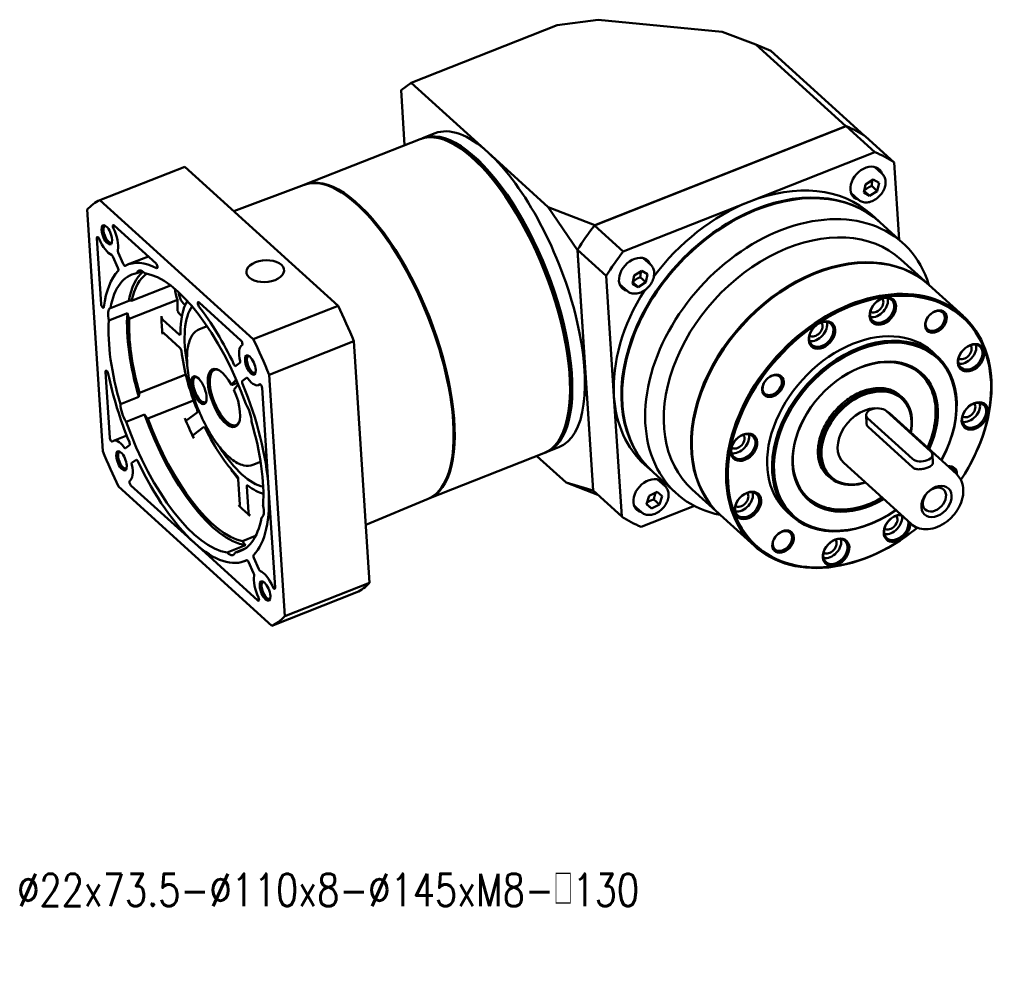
# Model space of a CAD drawing. Header units: inches. Extents: x 44 to 820, y 10 to 552.
# Tile 2 of 3: x 469 to 697, y 88 to 312. Entities that reach past the tile are written whole.
import ezdxf

# ---------------------------------------------------------------- set-up
doc = ezdxf.new("R2010")
doc.units = ezdxf.units.IN
doc.header["$LTSCALE"] = 20
doc.header["$MEASUREMENT"] = 0
doc.linetypes.add('实线', pattern=[0])
doc.layers.add('1轮廓实线层', color=7, linetype='Continuous')
doc.layers.add('6文字层', color=3, linetype='Continuous')
doc.layers.add('可见 (ISO)', color=7, linetype='实线', lineweight=50)
doc.styles.add('PC_TEXTSTYLE', font='isocp.shx', dxfattribs={"width": 0.8, "bigfont": 'HZFS.SHX'})
doc.styles.add('TH_GBDIM', font='romans.shx', dxfattribs={"width": 0.8, "bigfont": 'gbcbig.shx'})

# ---------------------------------------------------------------- blocks, each defined once
blk = doc.blocks.new('B-GPESR120-双节')
at = {"layer": '可见 (ISO)', "ltscale": 1.31579}
for p, q in [((258.54, 328.92), (312.61, 350.22)), ((312.61, 350.22), (327.81, 352.24)), ((327.81, 352.24), (373.8, 347.75)), ((373.8, 347.75), (386.21, 343.04)), ((386.21, 343.04), (419.58, 312.79)), ((386.21, 343.04), (391.75, 340.76)), ((426.48, 309.26), (391.75, 340.76)), ((254.82, 326.15), (258.54, 328.92)), ((287.06, 303.06), (258.54, 328.92)), ((256.15, 305.75), (254.82, 326.15)), ((267.46, 310.21), (262.77, 308.36)), ((326.45, 276.09), (419.68, 312.83)), ((419.58, 312.79), (326.55, 276.13)), ((430.3, 303.19), (419.68, 312.83)), ((219.24, 291.2), (261.91, 308.02)), ((426.82, 309.04), (437.45, 299.41)), ((274.74, 305.93), (274.23, 306.22)), ((309.36, 282.84), (287.06, 303.06)), ((430.3, 303.19), (383.69, 284.82)), ((439.31, 270.76), (437.45, 299.41)), ((174.72, 297.82), (143.31, 285.45)), ((231.52, 246.32), (174.72, 297.82)), ((432.96, 295.22), (430.18, 297.73)), ((426.83, 291.26), (429.66, 293.07)), ((429.66, 293.07), (431.83, 291.83)), ((431.83, 291.83), (431.18, 288.79)), ((218.99, 291.1), (192.86, 281.38)), ((424.23, 285.59), (421.45, 288.1)), ((426.18, 288.22), (426.83, 291.26)), ((428.36, 286.99), (426.18, 288.22)), ((426.31, 288.84), (428.36, 286.99)), ((431.18, 288.79), (428.36, 286.99)), ((429.11, 290.67), (431.18, 288.79)), ((200.11, 233.94), (143.31, 285.45)), ((383.69, 284.82), (337.08, 266.45)), ((138.55, 281.91), (144.36, 192.52)), ((320.15, 266.91), (309.36, 282.84)), ((309.36, 282.84), (326.55, 276.13)), ((428.99, 280.12), (431.84, 277.54)), ((440.66, 269.54), (432.1, 277.3)), ((148.55, 276.09), (164.07, 262.02)), ((326.45, 276.09), (337.08, 266.45)), ((143.75, 246.93), (142.17, 271.35)), ((325.93, 177.87), (320.14, 267)), ((330.77, 257.37), (320.14, 267)), ((320.15, 266.91), (325.93, 177.97)), ((148.13, 264.52), (149.98, 260.37)), ((151.95, 261.83), (150.11, 265.99)), ((153.53, 261.55), (161.24, 264.58)), ((347.27, 261.45), (344.49, 263.96)), ((450, 254.32), (439.89, 263.49)), ((158.93, 259.13), (156.94, 258.34)), ((341.12, 257.47), (343.95, 259.3)), ((343.95, 259.3), (346.14, 258.08)), ((330.77, 257.37), (333.67, 212.8)), ((340.49, 254.44), (341.12, 257.47)), ((343.43, 256.92), (345.5, 255.04)), ((346.14, 258.08), (345.5, 255.04)), ((155, 248.14), (169.48, 253.84)), ((338.53, 251.82), (335.76, 254.33)), ((342.68, 253.22), (340.49, 254.44)), ((340.63, 255.08), (342.68, 253.22)), ((345.5, 255.04), (342.68, 253.22)), ((462.96, 242.57), (450.26, 254.09)), ((147.2, 245.49), (154.03, 248.18)), ((172.09, 248.49), (154.16, 241.43)), ((180, 247.58), (195.52, 233.5)), ((200.11, 233.94), (231.52, 246.32)), ((153.46, 243.55), (146.63, 240.86)), ((166.63, 241.11), (172.62, 235.69)), ((173.65, 242.53), (172.61, 243.47)), ((183.01, 238.77), (180.2, 237.66)), ((172.94, 230.79), (166.95, 236.22)), ((237.36, 233.17), (205.96, 220.79)), ((243.17, 143.78), (237.36, 233.17)), ((453.28, 227.72), (451.47, 229.37)), ((195.16, 225.14), (193.65, 224.02)), ((146.97, 197.43), (145.38, 221.86)), ((157.95, 214.04), (175.11, 220.81)), ((192.05, 216.99), (193.74, 219.02)), ((196.08, 218.57), (197.58, 219.68)), ((211.77, 131.4), (205.96, 220.79)), ((194.28, 217.75), (192.34, 216.99)), ((194.53, 217.16), (192.93, 215.24)), ((201.95, 216.94), (202.69, 217.23)), ((203.35, 215.88), (205.75, 178.92)), ((150.91, 209.88), (157.73, 212.57)), ((333.67, 212.8), (336.56, 168.24)), ((439.59, 213.14), (440.37, 212.44)), ((177.98, 211.24), (161.02, 204.56)), ((159.86, 206.02), (153.03, 203.33)), ((175.49, 203.98), (179.29, 206.8)), ((427.23, 202.69), (427.03, 205.79)), ((427.61, 204.7), (444.2, 189.66)), ((451.02, 192.35), (434.43, 207.39)), ((435.59, 206.64), (460.47, 184.08)), ((181.72, 201.35), (177.92, 198.52)), ((315.7, 202), (315.52, 201.45)), ((444.41, 186.43), (427.82, 201.47)), ((148.36, 196.37), (153.21, 198.28)), ((154.24, 194.74), (152.74, 193.62)), ((313.29, 193.91), (308.6, 192.06)), ((265.07, 174.91), (307.74, 191.72)), ((315.98, 180.84), (305.12, 190.69)), ((451.8, 188.16), (451.6, 191.26)), ((155.16, 188.17), (156.67, 189.29)), ((202.81, 188.53), (199.99, 187.42)), ((345.02, 187.52), (347.88, 184.94)), ((418.79, 188.13), (443.68, 165.56)), ((356.69, 176.94), (348.14, 184.7)), ((412.72, 183.51), (413.5, 182.8)), ((150.21, 179.37), (207.01, 127.86)), ((178.29, 158.51), (154.8, 179.81)), ((195.16, 172.75), (194.54, 182.17)), ((197.65, 179.35), (198.27, 169.93)), ((205.75, 178.92), (208.15, 141.96)), ((315.98, 180.84), (325.93, 177.97)), ((327.71, 176.27), (315.98, 180.84)), ((352.59, 179.52), (349.81, 182.03)), ((325.93, 177.87), (336.56, 168.24)), ((345.72, 172.84), (346.73, 175.9)), ((346.73, 175.9), (349.64, 177.38)), ((349.64, 177.38), (351.55, 175.81)), ((351.55, 175.81), (350.55, 172.75)), ((372.75, 169.13), (362.64, 178.3)), ((264.82, 174.81), (241.78, 165.22)), ((343.86, 169.89), (341.08, 172.4)), ((343.71, 164.45), (363.46, 172.23)), ((347.63, 171.27), (345.72, 172.84)), ((345.76, 172.96), (347.63, 171.27)), ((350.55, 172.75), (347.63, 171.27)), ((348.47, 174.63), (350.55, 172.75)), ((385.71, 157.38), (373.01, 168.89)), ((399.54, 168.46), (397.73, 170.1)), ((196.11, 159.18), (200.97, 161.09)), ((201.77, 137.22), (178.29, 158.51)), ((190.44, 154.96), (197.27, 157.65)), ((197.1, 156.43), (193.38, 154.97)), ((196.79, 151.76), (197.8, 152.16)), ((198.37, 151.48), (200.21, 147.32)), ((202.19, 148.79), (200.34, 152.94)), ((211.77, 131.4), (243.17, 143.78)), ((238.41, 140.24), (207.01, 127.86))]:
    blk.add_line(p, q, dxfattribs=at)
at = {"layer": '可见 (ISO)', "ltscale": 1.31579, "extrusion": (0, 0, -1)}
for centre, major_axis, ratio, start_param, end_param in [((284.83, 249.87), (-22.91, 58.15), 0.398153, 0, 3.141593), ((290.37, 252.06), (-22.91, 58.15), 0.398153, 0, 0.678342), ((376.38, 243.46), (55.75, 61.49), 0.714238, 6.035686, 6.170146), ((285.25, 250.04), (22.73, -57.68), 0.398153, 3.590564, 5.834214), ((290.37, 252.06), (22.91, -58.15), 0.398153, 3.819935, 6.283185), ((427.19, 291.67), (-4.7, -5.19), 0.714238, 5.902934, 9.805029), ((387.01, 233.82), (41.98, 46.3), 0.714238, 5.317518, 6.283185), ((390.12, 231), (-41.98, -46.3), 0.714238, 0, 3.141593), ((387.01, 233.82), (41.98, 46.3), 0.714238, 4.573957, 5.317518), ((146.29, 272.76), (1.22, -3.09), 0.398153, 5.985423, 9.722541), ((376.38, 243.46), (55.75, 61.49), 0.714238, 4.46489, 4.599349), ((411.64, 211.49), (-38.62, -42.6), 0.714238, 0, 3.141593), ((204.53, 259.14), (-6.99, -0.45), 0.575621, 4.203843, 10.487028), ((341.5, 257.9), (-4.7, -5.19), 0.714238, 5.902934, 9.805029), ((181.99, 209.35), (-20.17, 51.17), 0.398153, 5.715787, 6.145819), ((159.9, 253.74), (-2.2, 5.58), 0.398153, 5.819862, 7.055996), ((175.16, 206.65), (-20.17, 51.17), 0.398153, 5.715787, 6.374673), ((175.16, 206.65), (-20.17, 51.17), 0.398153, 0.218, 1.662284), ((424.6, 199.74), (-38.29, -42.23), 0.714238, 4.924344, 10.783619), ((174.18, 249.67), (-2.2, 5.58), 0.398153, 4.656633, 5.405052), ((387.01, 233.82), (41.98, 46.3), 0.714238, 3.746721, 4.473659), ((156.26, 242.61), (-2.2, 5.58), 0.398153, 6.270598, 6.648428), ((199.91, 216.41), (-19.62, 49.77), 0.398153, 5.466996, 5.55827), ((174.18, 249.67), (1.19, -3.02), 0.398153, 0.333151, 2.289406), ((193.94, 214.05), (-14.67, 37.21), 0.398153, 5.488448, 5.997141), ((432.99, 244.61), (3.53, 3.89), 0.714238, 5.317518, 11.600703), ((149.43, 239.92), (-2.2, 5.58), 0.398153, 5.034464, 6.270598), ((452.64, 240.71), (2.81, 3.1), 0.714238, 5.317518, 11.600703), ((175.16, 206.65), (-20.17, 51.17), 0.398153, 4.930389, 5.589275), ((181.99, 209.35), (-20.17, 51.17), 0.398153, 4.930389, 5.589275), ((156.26, 242.61), (-2.2, 5.58), 0.398153, 4.656633, 5.034464), ((193.94, 214.05), (-19.62, 49.77), 0.398153, 5.314467, 5.466996), ((410.46, 235.73), (3.53, 3.89), 0.714238, 5.317518, 11.600703), ((426.67, 197.86), (-26.53, -29.26), 0.714238, 5.03438, 10.673583), ((465.68, 227.31), (3.53, 3.89), 0.714238, 5.317518, 11.600703), ((193.94, 214.05), (-14.67, 37.21), 0.398153, 4.70305, 5.293015), ((199.45, 224.55), (1.22, -3.09), 0.398153, 5.985423, 9.722541), ((426.41, 198.09), (-20.82, -22.96), 0.714238, 5.127428, 10.580535), ((189.67, 212.37), (4.03, -10.23), 0.398153, 5.880879, 9.827084), ((180.38, 215.24), (1.83, -4.65), 0.398153, 5.935689, 9.772274), ((392.29, 216.93), (2.81, 3.1), 0.714238, 5.317518, 11.600703), ((178.78, 216.37), (-2.2, 5.58), 0.398153, 4.692559, 5.187385), ((427.19, 197.38), (-13.1, -14.45), 0.714238, 5.408223, 10.29974), ((160.86, 209.3), (-2.2, 5.58), 0.398153, 5.4852, 5.86303), ((387.01, 233.82), (-41.98, -46.3), 0.714238, 0, 0.605129), ((154.03, 206.61), (-2.2, 5.58), 0.398153, 4.249065, 5.4852), ((196.29, 206.7), (2.2, -5.58), 0.398153, 4.249065, 5.4852), ((427.19, 197.38), (-8.4, -9.26), 0.714238, 0, 2.684557), ((467.08, 205.77), (3.53, 3.89), 0.714238, 5.317518, 11.600703), ((160.86, 209.3), (-2.2, 5.58), 0.398153, 3.871235, 4.249065), ((181.99, 209.35), (20.17, -51.17), 0.398153, 0.218, 1.662284), ((193.94, 214.05), (-19.62, 49.77), 0.398153, 4.529069, 4.681598), ((427.19, 197.38), (8.4, 9.26), 0.714238, 6.076831, 6.283185), ((175.16, 206.65), (20.17, -51.17), 0.398153, 0.218, 1.662284), ((193.94, 214.05), (-14.67, 37.21), 0.398153, 3.917651, 4.507617), ((175.16, 206.65), (20.17, -51.17), 0.398153, 4.930389, 5.589275), ((381.6, 194.17), (3.53, 3.89), 0.714238, 5.317518, 11.600703), ((151.72, 189.09), (1.22, -3.09), 0.398153, 5.985423, 9.722541), ((199.91, 216.41), (-19.62, 49.77), 0.398153, 4.114985, 4.222082), ((456.39, 183.01), (2.81, 3.1), 0.714238, 5.717354, 6.849016), ((346.82, 175.97), (-4.7, -5.19), 0.714238, 5.902934, 9.805029), ((193.94, 214.05), (14.67, -37.21), 0.398153, 0.286044, 0.580626), ((452.34, 174.58), (3.39, 3.74), 0.714238, 5.317518, 11.600703), ((383, 172.63), (3.53, 3.89), 0.714238, 5.317518, 11.600703), ((193.94, 214.05), (-19.62, 49.77), 0.398153, 3.743671, 3.896199), ((200.89, 173.39), (2.2, -5.58), 0.398153, 5.034464, 6.270598), ((175.16, 206.65), (20.17, -51.17), 0.398153, 5.715787, 6.374673), ((438.22, 164.21), (-3.53, -3.89), 0.714238, 3.616992, 8.949379), ((396.04, 159.23), (2.81, 3.1), 0.714238, 5.317518, 11.600703), ((415.69, 155.33), (3.53, 3.89), 0.714238, 5.317518, 11.600703), ((197.25, 162.26), (-2.2, 5.58), 0.398153, 3.914403, 4.292234), ((190.42, 159.57), (2.2, -5.58), 0.398153, 5.819862, 7.055996), ((204.89, 140.89), (1.22, -3.09), 0.398153, 5.985423, 9.722541)]:
    blk.add_ellipse(centre, major_axis=major_axis, ratio=ratio, start_param=start_param, end_param=end_param, dxfattribs=at)
at = {"layer": '可见 (ISO)', "ltscale": 1.31579}
for centre, major_axis, ratio, start_param, end_param in [((285.68, 250.21), (22.91, -58.15), 0.398153, 6.264753, 9.443211), ((285.25, 250.04), (-22.73, 57.68), 0.398153, 3.590564, 5.834214), ((387.01, 233.82), (55.75, 61.49), 0.714238, 0.11304, 0.247499), ((241.73, 232.89), (22.91, -58.15), 0.398153, 0.007569, 3.134023), ((424.86, 293.79), (4.7, 5.19), 0.714238, 5.902934, 5.962752), ((242.15, 233.06), (22.91, -58.15), 0.398153, 6.273969, 9.433994), ((389.86, 231.24), (41.98, 46.3), 0.714238, 6.279266, 9.428698), ((175.16, 206.65), (-31.16, 79.08), 0.398153, 0.021869, 0.192242), ((424.86, 293.79), (-4.7, -5.19), 0.714238, 0.320433, 0.380251), ((398.67, 223.24), (41.98, 46.3), 0.714238, 5.880469, 9.827494), ((145.86, 272.59), (-1.4, 3.56), 0.398153, 4.034047, 10.317232), ((148.6, 275.28), (-0.367, 0.93), 0.398153, 5.604843, 8.021145), ((145.86, 272.59), (-2.93, 7.44), 0.398153, 3.709202, 4.879552), ((401.27, 220.89), (38.62, 42.6), 0.714238, 0, 3.141593), ((142.69, 270.88), (-0.367, 0.93), 0.398153, 4.759338, 7.175639), ((145.86, 272.59), (2.93, -7.44), 0.398153, 4.759338, 5.929687), ((150.44, 266.24), (0.367, -0.93), 0.398153, 3.709202, 4.819445), ((387.01, 233.82), (-55.75, -61.49), 0.714238, 4.825429, 4.959888), ((147.8, 264.28), (-0.367, 0.93), 0.398153, 4.819445, 5.929687), ((175.16, 206.65), (-21.63, 54.89), 0.398153, 5.863765, 6.323525), ((339.17, 260.02), (4.7, 5.19), 0.714238, 5.902934, 5.962752), ((411.38, 211.72), (38.62, 42.6), 0.714238, 6.278925, 9.429039), ((175.16, 206.65), (-21.63, 54.89), 0.398153, 0.173772, 0.633532), ((149.65, 260.12), (0.367, -0.93), 0.398153, 0.173772, 1.677852), ((152.28, 262.08), (0.367, -0.93), 0.398153, 4.819445, 6.323525), ((164.12, 261.2), (0.367, -0.93), 0.398153, 5.863765, 8.746436), ((181.99, 209.35), (-19.62, 49.77), 0.398153, 0.089855, 0.536394), ((424.34, 199.97), (38.62, 42.6), 0.714238, 4.922362, 10.785601), ((339.17, 260.02), (-4.7, -5.19), 0.714238, 0.320433, 0.380251), ((433.25, 244.37), (3.86, 4.26), 0.714238, 4.10726, 10.390445), ((430.66, 246.72), (3.53, 3.89), 0.714238, 3.575005, 5.849773), ((430.66, 246.72), (-2.18, -2.41), 0.714238, 0.085418, 3.056175), ((144.27, 246.46), (0.367, -0.93), 0.398153, 4.034047, 6.916718), ((172.56, 244.28), (0.367, -0.93), 0.398153, 3.957782, 5.604843), ((193.94, 214.05), (-13.57, 34.42), 0.398153, 0.245921, 1.110333), ((180.05, 246.76), (-0.367, 0.93), 0.398153, 5.604843, 8.487514), ((175.16, 206.65), (-21.63, 54.89), 0.398153, 4.886161, 5.345921), ((206.57, 219.03), (-31.16, 79.08), 0.398153, 4.734258, 4.904631), ((452.9, 240.48), (3.15, 3.47), 0.714238, 4.10726, 10.390445), ((181.99, 209.35), (19.62, -49.77), 0.398153, 3.866508, 4.463385), ((166.58, 241.93), (0.367, -0.93), 0.398153, 3.957782, 5.604843), ((410.72, 235.49), (3.86, 4.26), 0.714238, 4.10726, 10.390445), ((426.41, 198.09), (26.87, 29.63), 0.714238, 5.030213, 10.677751), ((408.13, 237.84), (3.53, 3.89), 0.714238, 3.575005, 5.849773), ((408.13, 237.84), (-2.18, -2.41), 0.714238, 0.085418, 3.056175), ((167.01, 235.4), (-0.367, 0.93), 0.398153, 5.604843, 7.251904), ((172.57, 236.5), (0.367, -0.93), 0.398153, 5.604843, 7.077923), ((195.57, 232.69), (0.367, -0.93), 0.398153, 0.046949, 2.46325), ((175.16, 206.65), (-31.16, 79.08), 0.398153, 4.734258, 4.904631), ((424.6, 199.74), (26.87, 29.63), 0.714238, 0, 3.141593), ((172.99, 229.97), (-0.367, 0.93), 0.398153, 4.131763, 5.604843), ((199.02, 224.38), (-2.93, 7.44), 0.398153, 0.046949, 1.217298), ((465.94, 227.07), (3.86, 4.26), 0.714238, 4.10726, 10.390445), ((463.35, 229.43), (3.53, 3.89), 0.714238, 3.575005, 5.849773), ((463.35, 229.43), (-2.18, -2.41), 0.714238, 0.085418, 3.056175), ((199.02, 224.38), (-1.4, 3.56), 0.398153, 4.034047, 10.317232), ((426.67, 197.86), (21.16, 23.34), 0.714238, 5.120445, 10.587519), ((145.9, 221.39), (-0.367, 0.93), 0.398153, 4.292968, 7.175639), ((189.24, 212.2), (-4.22, 10.7), 0.398153, 5.014557, 11.123609), ((193.25, 224.93), (0.367, -0.93), 0.398153, 4.886161, 6.390241), ((194.75, 226.05), (0.367, -0.93), 0.398153, 0.107056, 1.217298), ((175.16, 206.65), (21.63, -54.89), 0.398153, 4.292968, 4.752729), ((179.96, 215.07), (-2.02, 5.12), 0.398153, 4.92749, 11.210675), ((197.98, 218.78), (-0.367, 0.93), 0.398153, 5.279999, 6.390241), ((199.02, 224.38), (2.93, -7.44), 0.398153, 5.279999, 6.450348), ((392.55, 216.69), (3.15, 3.47), 0.714238, 4.10726, 10.390445), ((196.48, 217.66), (-0.367, 0.93), 0.398153, 0.107056, 1.611136), ((175.16, 206.65), (-21.63, 54.89), 0.398153, 4.034047, 4.752729), ((202.83, 216.35), (-0.367, 0.93), 0.398153, 4.034047, 6.450348), ((426.93, 197.62), (13.43, 14.82), 0.714238, 5.387521, 10.320443), ((178.89, 207.71), (0.367, -0.93), 0.398153, 0.107056, 1.580136), ((431.02, 206.05), (-3.99, -0.26), 0.575621, 3.650139, 6.791731), ((467.34, 205.53), (3.86, 4.26), 0.714238, 4.10726, 10.390445), ((464.75, 207.88), (3.53, 3.89), 0.714238, 3.575005, 5.849773), ((464.75, 207.88), (-2.18, -2.41), 0.714238, 0.085418, 3.056175), ((181.99, 209.35), (19.62, -49.77), 0.398153, 4.651906, 6.034181), ((175.09, 204.89), (0.367, -0.93), 0.398153, 4.74318, 6.390241), ((182.12, 200.44), (-0.367, 0.93), 0.398153, 4.917161, 6.390241), ((147.49, 196.96), (0.367, -0.93), 0.398153, 4.034047, 6.450348), ((151.3, 188.92), (-2.93, 7.44), 0.398153, 5.279999, 6.450348), ((178.32, 197.61), (-0.367, 0.93), 0.398153, 0.107056, 1.754117), ((381.86, 193.94), (3.86, 4.26), 0.714238, 4.10726, 10.390445), ((379.26, 196.29), (3.53, 3.89), 0.714238, 3.575005, 5.849773), ((379.26, 196.29), (-2.18, -2.41), 0.714238, 0.085418, 3.056175), ((152.33, 194.53), (0.367, -0.93), 0.398153, 5.279999, 6.390241), ((153.84, 195.65), (0.367, -0.93), 0.398153, 0.107056, 1.611136), ((193.94, 214.05), (13.57, -34.42), 0.398153, 5.172852, 6.037264), ((175.16, 206.65), (31.16, -79.08), 0.398153, 4.734258, 4.904631), ((151.3, 188.92), (-1.4, 3.56), 0.398153, 4.034047, 10.317232), ((447.61, 191), (3.99, 0.26), 0.575621, 3.650139, 6.791731), ((151.3, 188.92), (2.93, -7.44), 0.398153, 0.046949, 1.217298), ((155.57, 187.26), (-0.367, 0.93), 0.398153, 0.107056, 1.217298), ((157.07, 188.38), (-0.367, 0.93), 0.398153, 4.886161, 6.390241), ((175.16, 206.65), (21.63, -54.89), 0.398153, 4.886161, 5.604843), ((456.65, 182.78), (3.15, 3.47), 0.714238, 5.565412, 6.999682), ((194.03, 182.64), (-0.367, 0.93), 0.398153, 4.034047, 5.507127), ((154.75, 180.62), (-0.367, 0.93), 0.398153, 0.046949, 2.46325), ((198.17, 178.88), (-0.367, 0.93), 0.398153, 5.702559, 7.175639), ((175.16, 206.65), (21.63, -54.89), 0.398153, 0.173772, 0.892454), ((344.49, 178.09), (4.7, 5.19), 0.714238, 5.902934, 5.962752), ((453.11, 173.88), (4.4, 4.85), 0.714238, 4.10726, 10.390445), ((383.26, 172.4), (3.86, 4.26), 0.714238, 4.10726, 10.390445), ((380.66, 174.75), (3.53, 3.89), 0.714238, 3.575005, 5.849773), ((380.66, 174.75), (-2.18, -2.41), 0.714238, 0.085418, 3.056175), ((194.64, 173.22), (0.367, -0.93), 0.398153, 5.528579, 7.175639), ((344.49, 178.09), (-4.7, -5.19), 0.714238, 0.320433, 0.380251), ((198.79, 169.46), (0.367, -0.93), 0.398153, 4.034047, 5.681107), ((387.01, 233.82), (-55.75, -61.49), 0.714238, 0.11304, 0.247499), ((438.48, 163.98), (-3.86, -4.26), 0.714238, 3.765167, 8.801203), ((435.88, 166.33), (3.53, 3.89), 0.714238, 3.575005, 5.807786), ((435.88, 166.33), (-2.18, -2.41), 0.714238, 0.085418, 3.056175), ((396.3, 159), (3.15, 3.47), 0.714238, 4.10726, 10.390445), ((415.94, 155.1), (3.86, 4.26), 0.714238, 4.10726, 10.390445), ((175.16, 206.65), (21.63, -54.89), 0.398153, 5.604843, 6.323525), ((413.35, 157.45), (3.53, 3.89), 0.714238, 3.575005, 5.849773), ((413.35, 157.45), (-2.18, -2.41), 0.714238, 0.085418, 3.056175), ((200.67, 153.19), (-0.367, 0.93), 0.398153, 0.173772, 1.677852), ((198.04, 151.23), (-0.367, 0.93), 0.398153, 4.819445, 6.323525), ((204.46, 140.72), (2.93, -7.44), 0.398153, 3.709202, 4.879552), ((199.88, 147.07), (-0.367, 0.93), 0.398153, 3.709202, 4.819445), ((202.52, 149.03), (0.367, -0.93), 0.398153, 4.819445, 5.929687), ((204.46, 140.72), (-2.93, 7.44), 0.398153, 4.759338, 5.929687), ((204.46, 140.72), (-1.4, 3.56), 0.398153, 4.034047, 10.317232), ((207.63, 142.43), (0.367, -0.93), 0.398153, 4.759338, 7.175639), ((206.57, 219.03), (31.16, -79.08), 0.398153, 0.021869, 0.192242), ((201.72, 138.03), (0.367, -0.93), 0.398153, 5.604843, 8.021145), ((175.16, 206.65), (31.16, -79.08), 0.398153, 0.021869, 0.192242)]:
    blk.add_ellipse(centre, major_axis=major_axis, ratio=ratio, start_param=start_param, end_param=end_param, dxfattribs=at)
for points, knots in [([(432.96, 295.22), (433.33, 294.88), (433.63, 294.47), (434.07, 293.54), (434.2, 293.01), (434.3, 291.88), (434.25, 291.27), (433.96, 290.03), (433.71, 289.4), (433.06, 288.2), (432.65, 287.63), (431.71, 286.59), (431.18, 286.13), (430.04, 285.37), (429.43, 285.07), (428.2, 284.67), (427.57, 284.57), (426.38, 284.58), (425.82, 284.69), (424.91, 285.07), (424.54, 285.3), (424.23, 285.59)], [4.347521, 4.347521, 4.347521, 4.347521, 4.635773, 4.635773, 4.935426, 4.935426, 5.255962, 5.255962, 5.588119, 5.588119, 5.92266, 5.92266, 6.25723, 6.25723, 6.59176, 6.59176, 6.92372, 6.92372, 7.242918, 7.242918, 7.489114, 7.489114, 7.489114, 7.489114]), ([(347.27, 261.45), (347.63, 261.11), (347.93, 260.7), (348.38, 259.77), (348.51, 259.24), (348.6, 258.11), (348.55, 257.5), (348.26, 256.26), (348.02, 255.63), (347.37, 254.43), (346.96, 253.86), (346.02, 252.82), (345.48, 252.36), (344.34, 251.6), (343.74, 251.3), (342.5, 250.9), (341.88, 250.8), (340.69, 250.81), (340.12, 250.92), (339.21, 251.3), (338.85, 251.53), (338.53, 251.82)], [1.212393, 1.212393, 1.212393, 1.212393, 1.500644, 1.500644, 1.800297, 1.800297, 2.120834, 2.120834, 2.452991, 2.452991, 2.787532, 2.787532, 3.122102, 3.122102, 3.456632, 3.456632, 3.788592, 3.788592, 4.107789, 4.107789, 4.353986, 4.353986, 4.353986, 4.353986]), ([(180.2, 237.66), (179.13, 237.24), (178.22, 236.45), (176.71, 234.21), (176.17, 232.66), (175.52, 228.92), (175.46, 226.68), (175.84, 221.82), (176.27, 219.21), (177.58, 213.86), (178.45, 211.14), (180.54, 205.82), (181.75, 203.23), (184.41, 198.44), (185.86, 196.24), (188.85, 192.43), (190.4, 190.83), (193.5, 188.4), (195.05, 187.57), (197.76, 186.95), (198.94, 187), (199.99, 187.42)], [1.355695, 1.355695, 1.355695, 1.355695, 1.624092, 1.624092, 1.936182, 1.936182, 2.269611, 2.269611, 2.59766, 2.59766, 2.92261, 2.92261, 3.246719, 3.246719, 3.571623, 3.571623, 3.899508, 3.899508, 4.232766, 4.232766, 4.497288, 4.497288, 4.497288, 4.497288]), ([(449.76, 193.8), (450.79, 196.05), (451.57, 198.35), (452.75, 203.56), (452.96, 206.46), (452.44, 211.88), (451.72, 214.41), (449.67, 218.35), (448.5, 219.88), (447.11, 221.17)], [3.509444, 3.509444, 3.509444, 3.509444, 3.760852, 3.760852, 4.084084, 4.084084, 4.4044, 4.4044, 4.65382, 4.65382, 4.65382, 4.65382]), ([(412.72, 183.51), (411.59, 184.53), (410.7, 185.83), (409.51, 188.81), (409.2, 190.48), (409.19, 194.02), (409.47, 195.88), (410.59, 199.61), (411.42, 201.49), (413.55, 205.07), (414.85, 206.77), (417.8, 209.84), (419.44, 211.2), (422.88, 213.45), (424.69, 214.33), (428.28, 215.52), (430.07, 215.83), (433.44, 215.88), (435.03, 215.61), (437.63, 214.61), (438.68, 213.96), (439.59, 213.14)], [4.763234, 4.763234, 4.763234, 4.763234, 5.099777, 5.099777, 5.426739, 5.426739, 5.744035, 5.744035, 6.058666, 6.058666, 6.373115, 6.373115, 6.68764, 6.68764, 7.002066, 7.002066, 7.316977, 7.316977, 7.635762, 7.635762, 7.904827, 7.904827, 7.904827, 7.904827]), ([(427.82, 201.47), (427.55, 201.71), (427.36, 202.03), (427.25, 202.48), (427.24, 202.58), (427.23, 202.69)], [0, 0, 0, 0, 0.1518651, 0.1518651, 0.1954609, 0.1954609, 0.1954609, 0.1954609]), ([(451.8, 188.16), (451.81, 187.99), (451.77, 187.82), (451.56, 187.45), (451.33, 187.22), (450.7, 186.8), (450.29, 186.6), (449.43, 186.26), (448.92, 186.1), (447.87, 185.86), (447.34, 185.78), (446.38, 185.74), (445.89, 185.78), (445.03, 186), (444.67, 186.19), (444.41, 186.43)], [-1.019223, -1.019223, -1.019223, -1.019223, -0.910954, -0.910954, -0.759148, -0.759148, -0.607342, -0.607342, -0.455536, -0.455536, -0.30373, -0.30373, -0.151865, -0.151865, 0, 0, 0, 0]), ([(443.68, 165.56), (444.4, 164.91), (445.24, 164.41), (447.1, 163.72), (448.13, 163.55), (450.31, 163.55), (451.47, 163.75), (453.79, 164.5), (454.96, 165.07), (457.15, 166.53), (458.18, 167.41), (460, 169.41), (460.79, 170.51), (462.04, 172.85), (462.5, 174.08), (463.05, 176.54), (463.13, 177.77), (462.86, 180.08), (462.54, 181.16), (461.61, 182.85), (461.09, 183.52), (460.47, 184.08)], [2.175925, 2.175925, 2.175925, 2.175925, 2.456696, 2.456696, 2.750243, 2.750243, 3.069267, 3.069267, 3.404489, 3.404489, 3.74358, 3.74358, 4.082837, 4.082837, 4.421944, 4.421944, 4.757224, 4.757224, 5.075154, 5.075154, 5.317518, 5.317518, 5.317518, 5.317518]), ([(352.59, 179.52), (352.96, 179.18), (353.26, 178.77), (353.7, 177.84), (353.83, 177.31), (353.93, 176.18), (353.88, 175.57), (353.59, 174.33), (353.35, 173.7), (352.69, 172.5), (352.28, 171.92), (351.34, 170.89), (350.81, 170.43), (349.67, 169.67), (349.06, 169.37), (347.83, 168.97), (347.2, 168.86), (346.02, 168.88), (345.45, 168.98), (344.54, 169.37), (344.17, 169.6), (343.86, 169.89)], [3.175337, 3.175337, 3.175337, 3.175337, 3.463589, 3.463589, 3.763242, 3.763242, 4.083778, 4.083778, 4.415935, 4.415935, 4.750476, 4.750476, 5.085046, 5.085046, 5.419576, 5.419576, 5.751536, 5.751536, 6.070734, 6.070734, 6.31693, 6.31693, 6.31693, 6.31693]), ([(405.46, 175.24), (407.18, 173.71), (409.24, 172.55), (413.87, 171.05), (416.46, 170.74), (421.92, 171.03), (424.78, 171.66), (429.42, 173.4), (431.21, 174.26), (432.96, 175.28)], [1.527675, 1.527675, 1.527675, 1.527675, 1.830492, 1.830492, 2.145395, 2.145395, 2.466405, 2.466405, 2.672051, 2.672051, 2.672051, 2.672051])]:
    blk.add_open_spline(points, degree=3, knots=knots, dxfattribs=at)
for points, weights in [([(429.11, 290.67), (429.16, 292), (429.46, 292.94)], [1, 1.11240835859, 1.0614606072]), ([(426.33, 288.91), (427.46, 290.02), (429.11, 290.67)], [1.00496891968, 1.15217484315, 1]), ([(343.43, 256.92), (343.47, 258.24), (343.77, 259.18)], [1, 1.11182041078, 1.06198909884]), ([(340.64, 255.13), (341.77, 256.25), (343.43, 256.92)], [1.00308776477, 1.15314093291, 1]), ([(192.34, 216.99), (192.2, 216.99), (192.05, 216.99)], [1.04185129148, 1.02105577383, 1.00017723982]), ([(348.47, 174.63), (348.68, 176.1), (349.19, 177.15)], [1, 1.12573620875, 1.04708277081]), ([(345.91, 173.42), (346.96, 174.18), (348.47, 174.63)], [1.03535662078, 1.13434342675, 1])]:
    blk.add_rational_spline(points, weights, degree=2, dxfattribs=at)
blk = doc.blocks.new('1151151151153')
at = {"layer": '6文字层', "insert": (31.11, 46.47), "char_height": 3.5, "attachment_point": 1, "style": 'PC_TEXTSTYLE'}
blk.add_mtext_dynamic_manual_height_columns('\\pi77.904;3倍额定扭矩', width=172.8, gutter_width=25, heights=[0], dxfattribs=at)

msp = doc.modelspace()

# ---------------------------------------------------------------- block references
at = {"xscale": 0.625, "yscale": 0.625, "zscale": 0.625}
msp.add_blockref('B-GPESR120-双节', (398.351, 91.906), dxfattribs=at)
at = {"layer": '1轮廓实线层', "xscale": 2.08, "yscale": 2.08, "zscale": 2.08}
msp.add_blockref('1151151151153', (-2, -0.4), dxfattribs=at)

# ---------------------------------------------------------------- texts
at = {"layer": '6文字层', "insert": (468.77, 114.42), "char_height": 7.5, "attachment_point": 1, "style": 'TH_GBDIM'}
msp.add_mtext_dynamic_manual_height_columns('%%C22x73.5-%%C110x8-%%C145xM8-□130', width=168.07823, gutter_width=25, heights=[0], dxfattribs=at)

doc.saveas('drawing.dxf')
